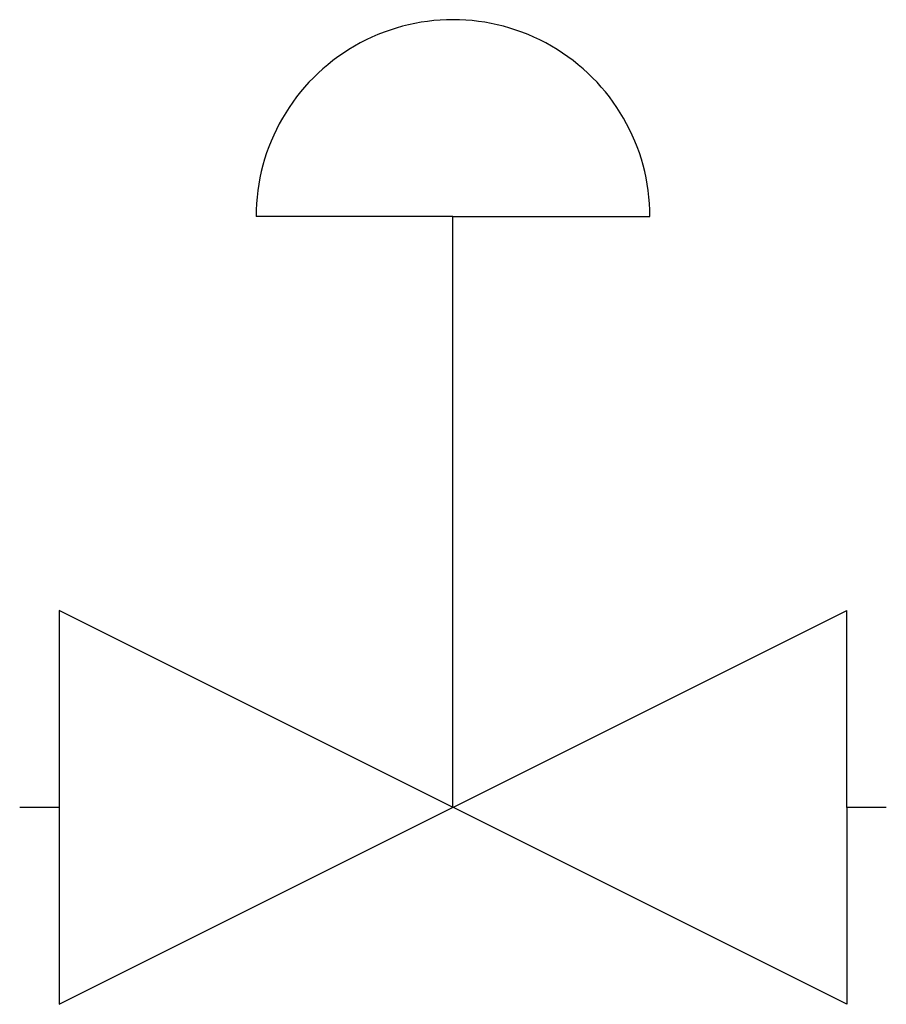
# Model space of a CAD drawing. Extents: x 39.2 to 61.2, y 36.2 to 61.2.
import ezdxf

# ---------------------------------------------------------------- set-up
doc = ezdxf.new("R2010")
doc.units = 0
doc.header["$MEASUREMENT"] = 0
doc.layers.add('KADER25', color=3, linetype='CONTINUOUS')

msp = doc.modelspace()

# ---------------------------------------------------------------- linework, layer by layer
at = {"layer": 'KADER25', "color": 0}
for p, q in [((50.157, 56.224), (45.157, 56.224)), ((50.157, 41.224), (50.157, 56.224)), ((50.157, 56.224), (55.157, 56.224)), ((40.157, 46.224), (40.157, 41.224)), ((40.157, 36.224), (60.157, 46.224)), ((60.157, 36.224), (40.157, 46.224)), ((60.157, 41.224), (60.157, 46.224)), ((40.157, 41.224), (39.157, 41.224)), ((40.157, 41.224), (40.157, 36.224)), ((61.157, 41.224), (60.157, 41.224)), ((60.157, 41.224), (60.157, 36.224))]:
    msp.add_line(p, q, dxfattribs=at)
msp.add_ellipse((50.157, 56.224), major_axis=(5, 0), ratio=1, start_param=0, end_param=3.141593, dxfattribs=at)

doc.saveas('drawing.dxf')
